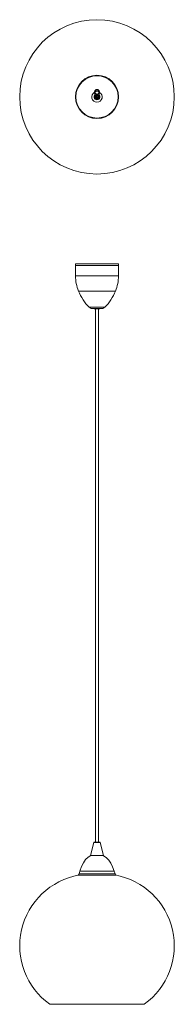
# Model space of a CAD drawing. Header units: millimetres. Extents: x -94 to 167, y -1571 to 98.
import ezdxf

# ---------------------------------------------------------------- set-up
doc = ezdxf.new("R2010")
doc.units = ezdxf.units.MM

msp = doc.modelspace()

# ---------------------------------------------------------------- linework, layer by layer
at = {"color": 7, "linetype": 'Continuous', "lineweight": 15}
for p, q in [((0, -316), (0, -318.6)), ((0, -316), (73.1, -316)), ((73.1, -318.6), (73.1, -316)), ((0, -318.6), (73.1, -318.6)), ((0.3, -318.6), (0.3, -336.5)), ((72.8, -336.5), (72.8, -318.6)), ((31.6, -392), (41.5, -392)), ((34.1, -392), (34.1, -1295.8)), ((39, -1295.8), (39, -392)), ((31.3, -1296.6), (25.4, -1318.6)), ((32.3, -1295.8), (40.8, -1295.8)), ((47.7, -1318.6), (41.7, -1296.6)), ((47.5, -1318.8), (25.5, -1318.8)), ((5.6, -1349.9), (4.8, -1351.7)), ((6.1, -1349.7), (5.6, -1349.9)), ((5.6, -1349.9), (67.4, -1349.9)), ((7.5, -1344.9), (6.1, -1349.7)), ((6.1, -1349.7), (67, -1349.7)), ((7.5, -1344.9), (65.6, -1344.9)), ((67, -1349.7), (65.6, -1344.9)), ((67.4, -1349.9), (67, -1349.7)), ((68.3, -1351.7), (67.4, -1349.9)), ((4.8, -1351.7), (68.3, -1351.7)), ((-43.5, -1570.8), (116.5, -1570.8))]:
    msp.add_line(p, q, dxfattribs=at)
at = {"color": 8, "linetype": 'Continuous', "lineweight": 15}
for p, q in [((0.3, -336.5), (72.8, -336.5)), ((5.3, -362), (67.8, -362)), ((23.5, -389.6), (49.6, -389.6)), ((26.8, -391.4), (46.3, -391.4)), ((41.7, -1296.6), (31.3, -1296.6)), ((25.4, -1318.6), (47.7, -1318.6))]:
    msp.add_line(p, q, dxfattribs=at)
at = {"color": 7, "linetype": 'Continuous', "lineweight": 15, "flags": 128}
for points in [[(26.2, -1318.8), (26, -1318.9), (21.4, -1321.7), (17.3, -1325.6), (13.5, -1330.9), (10.2, -1337.3), (7.5, -1344.9)], [(65.6, -1344.9), (63, -1337.6), (59.9, -1331.4), (56.3, -1326.3), (52.3, -1322.2), (47.5, -1319.1), (46.8, -1318.9)]]:
    msp.add_lwpolyline(points, dxfattribs=at)
at = {"color": 7, "linetype": 'Continuous', "lineweight": 15}
for centre, radius in [((36.5, -33), 130.8), ((36.5, -33), 36.6), ((36.5, -33), 35.8), ((36.5, -25), 3.5), ((36.5, -33), 3.5), ((36.5, -33), 3.2), ((36.5, -33), 3), ((36.5, -33), 2.45), ((36.5, -31.9), 0.99), ((36.5, -31.9), 1), ((36.5, -34.1), 0.99), ((36.5, -34.1), 1)]:
    msp.add_circle(centre, radius, dxfattribs=at)
at = {"color": 8, "linetype": 'Continuous', "lineweight": 15}
for radius, start, end in [(8.86, 120.4301, 59.5699), (4.96, 143.1307, 36.8693), (8.86, 66.7381, 113.2619), (4.96, 74.1385, 105.8615)]:
    msp.add_arc((36.5, -33), radius, start, end, dxfattribs=at)
at = {"color": 7, "linetype": 'Continuous', "lineweight": 15}
for centre, radius, start, end in [((36.5, -33), 4.81, 153.0589, 26.9411), ((36.5, -25), 4.5, 337.1099, 202.8901), ((27.9, -28.6), 4.83, 333.0589, 22.8901), ((45.1, -28.6), 4.83, 157.1099, 206.9411), ((67.8, -336.5), 67.6, 180, 202.2099), ((5.2, -336.5), 67.6, 337.7901, 0), ((79.8, -332.7), 80.1, 201.4896, 225.2707), ((-6.8, -332.7), 80.1, 314.7293, 338.5104), ((28.4, -384.6), 7, 225.2707, 256.8218), ((31.6, -371), 21, 256.8218, 270), ((41.5, -371), 21, 270, 283.1782), ((44.7, -384.6), 7, 283.1782, 314.7293), ((32.3, -1296.8), 1, 90, 164.7976), ((40.8, -1296.8), 1, 15.2024, 90), ((25.5, -1318.6), 0.2, 164.7976, 270), ((47.5, -1318.6), 0.2, 270, 15.2024), ((27.8, -1471.7), 122, 100.2539, 234.279), ((45.3, -1471.7), 122, 305.721, 79.7461)]:
    msp.add_arc(centre, radius, start, end, dxfattribs=at)

doc.saveas('drawing.dxf')
